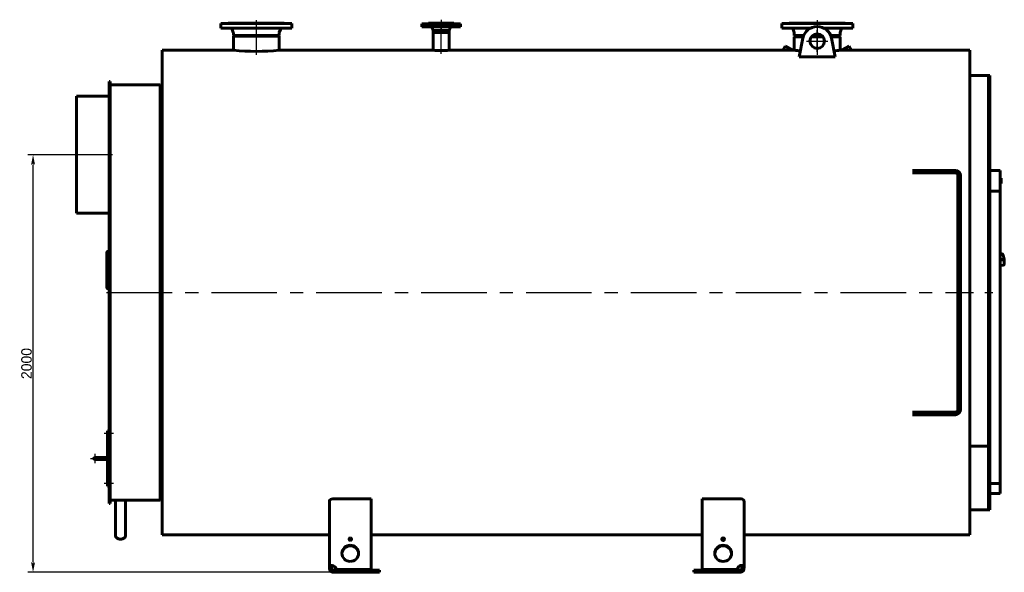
# Model space of a CAD drawing. Header units: millimetres. Extents: x 0 to 5310, y -175 to 841.
# Tile 3 of 6: x 1446 to 1918, y -132 to 133. Entities that reach past the tile are written whole.
import ezdxf

# ---------------------------------------------------------------- set-up
doc = ezdxf.new("R2010")
doc.units = ezdxf.units.MM
for name, pattern in [('CENTER_per1_scale0.029528', [1.5, 0.9375, -0.1875, 0.1875, -0.1875]), ('CENTER_per1_scale0.118110', [6, 3.75, -0.75, 0.75, -0.75]), ('CENTER_per1_scale0.196850', [10, 6.25, -1.25, 1.25, -1.25]), ('CENTER_per1_scale0.228346', [11.6, 7.25, -1.45, 1.45, -1.45]), ('CENTER_per1_scale0.270697', [13.751396, 8.594623, -1.718925, 1.718925, -1.718925]), ('CENTER_per1_scale0.280484', [14.248604, 8.905377, -1.781075, 1.781075, -1.781075]), ('CENTER_per1_scale0.295276', [15, 9.375, -1.875, 1.875, -1.875]), ('CENTER_per1_scale0.433071', [22, 13.75, -2.75, 2.75, -2.75]), ('CENTER_per1_scale0.935039', [47.5, 29.6875, -5.9375, 5.9375, -5.9375]), ('CENTER_per2_scale0.688976', [35, 21.875, -4.375, 4.375, -4.375]), ('CENTER_per2_scale0.690792', [35.092259, 21.932662, -4.386532, 4.386532, -4.386532]), ('CENTER_per2_scale0.860562', [43.716561, 27.322851, -5.46457, 5.46457, -5.46457]), ('CENTER_per3_scale0.714532', [36.298249, 22.686405, -4.537281, 4.537281, -4.537281]), ('CENTER_per4_scale0.762795', [38.75, 24.21875, -4.84375, 4.84375, -4.84375]), ('CENTER_per52_scale0.988093', [50.195122, 31.371951, -6.27439, 6.27439, -6.27439])]:
    doc.linetypes.add(name, pattern=pattern)
doc.styles.add('TextStyle_1', font='T-FLEX Type A.TTF', dxfattribs={"height": 5})
doc.dimstyles.new('DIM_ST_1', dxfattribs={"dimtxt": 5, "dimasz": 5, "dimexe": 2.5, "dimexo": 0, "dimtad": 1, "dimlfac": 10, "dimrnd": 0.01, "dimdsep": 46, "dimtxsty": 'TextStyle_1', "dimblk": 'Arrow_3_C7_Status', "dimcen": 0.09, "dimclrd": 7, "dimclre": 7, "dimclrt": 7, "dimazin": 0, "dimtfac": 1, "dimtdec": 0, "dimtmove": 0, "dimatfit": 0, "dimldrblk": 'NONE', "dimfxl": 1, "dimtvp": 1, "dimtolj": 1, "dimarcsym": 0})

# ---------------------------------------------------------------- blocks, each defined once
blk = doc.blocks.new('Arrow_3_C7_Status')
at = {"color": 7, "linetype": 'Continuous', "lineweight": 0}
blk.add_line((-1, 0), (-0.8, 0), dxfattribs=at)
at = {"color": 7}
blk.add_solid([(-1, -0.2), (0, 0), (-0.8, 0), (-1, 0.2)], dxfattribs=at)
blk = doc.blocks.new('*D7')
at = {"color": 7, "lineweight": -2}
for p, q in [((-222.04, 68.5), (-245.4, 68.5)), ((-242.9, -126.5), (-242.9, 63.5)), ((-77.04, -131.5), (-245.4, -131.5))]:
    blk.add_line(p, q, dxfattribs=at)
at = {"layer": 'Defpoints', "color": 0}
for p in [(-242.9, 68.5), (-222.04, 68.5), (-77.04, -131.5)]:
    blk.add_point(p, dxfattribs=at)
at = {"color": 7, "lineweight": -2, "xscale": 5, "yscale": 5, "zscale": 5}
for p, rotation in [((-242.9, 68.5), 90), ((-242.9, -131.5), 270)]:
    blk.add_blockref('Arrow_3_C7_Status', p, dxfattribs=dict(at, rotation=rotation))
at = {"color": 7, "insert": (-246.02, -31.5), "char_height": 5, "attachment_point": 5, "rotation": 90, "style": 'TextStyle_1'}
blk.add_mtext('\\A1;2000{\\H0.5x;\\S^ ;}', dxfattribs=at)
blk = doc.blocks.new('_None')
blk = doc.blocks.new('Проекция_1')
at = {"color": 7, "linetype": 'CENTER_per1_scale0.433071', "lineweight": 25}
for p, q in [((-136.037, 132.9667), (-136.037, 127.4333)), ((132.463, 132.9667), (132.463, 127.4333))]:
    blk.add_line(p, q, dxfattribs=at)
at = {"color": 7, "linetype": 'CENTER_per1_scale0.029528', "lineweight": 25}
blk.add_line((-47.537, 133.1667), (-47.537, 129.6833), dxfattribs=at)
at = {"color": 7, "linetype": 'CENTER_per1_scale0.295276', "lineweight": 25}
blk.add_line((-47.537, 132.8667), (-47.537, 128.0333), dxfattribs=at)
at = {"color": 7, "linetype": 'Continuous', "lineweight": 60}
for p, q in [((-153.037, 131.3), (-119.037, 131.3)), ((-153.037, 131.3), (-153.037, 129.1)), ((-153.037, 129.1), (-119.037, 129.1)), ((-149.437, 131.5), (-122.637, 131.5)), ((-147.5484, 128.4399), (-147.0515, 127.0647)), ((-125.0224, 127.0647), (-124.5255, 128.4399)), ((-119.037, 129.1), (-119.037, 131.3)), ((-56.787, 131.2), (-38.287, 131.2)), ((-56.787, 131.2), (-56.787, 129.7)), ((-56.787, 131.2), (-38.287, 131.2)), ((-56.787, 131.2), (-56.787, 129.7)), ((-56.787, 129.7), (-38.287, 129.7)), ((-56.787, 129.7), (-38.287, 129.7)), ((-53.637, 131.5), (-41.437, 131.5)), ((-53.637, 131.5), (-53.637, 131.35)), ((-53.637, 131.5), (-41.437, 131.5)), ((-53.637, 131.5), (-53.637, 131.35)), ((-51.8845, 129.3271), (-51.342, 128)), ((-51.8845, 129.3271), (-51.342, 128)), ((-51.342, 128), (-51.342, 127)), ((-51.342, 128), (-43.732, 128)), ((-51.342, 128), (-51.342, 127)), ((-51.342, 128), (-43.732, 128)), ((-43.732, 128), (-43.1894, 129.3271)), ((-43.732, 128), (-43.1894, 129.3271)), ((-43.732, 127), (-43.732, 128)), ((-43.732, 127), (-43.732, 128)), ((-41.437, 131.35), (-41.437, 131.5)), ((-41.437, 131.35), (-41.437, 131.5)), ((-38.287, 129.7), (-38.287, 131.2)), ((-38.287, 129.7), (-38.287, 131.2)), ((149.463, 131.3), (115.463, 131.3)), ((115.463, 131.3), (115.463, 129.1)), ((129.212, 129.1), (115.463, 129.1)), ((145.863, 131.5), (119.063, 131.5)), ((120.9516, 128.4399), (121.4485, 127.0647)), ((149.463, 129.1), (135.7141, 129.1)), ((143.4776, 127.0647), (143.9745, 128.4399)), ((149.463, 129.1), (149.463, 131.3)), ((-146.992, 126.7249), (-146.992, 125.5916)), ((-146.992, 125.5916), (-146.612, 125.3)), ((-125.082, 125.5916), (-146.992, 125.5916)), ((-146.992, 125.3), (-125.082, 125.3)), ((-146.992, 125.3), (-146.992, 118.5)), ((-125.462, 125.3), (-125.082, 125.5916)), ((-125.082, 125.5916), (-125.082, 126.7249)), ((-125.082, 125.3), (-125.082, 118.5)), ((-47.537, 127), (-51.342, 127)), ((-51.342, 127), (-51.342, 118.5)), ((-47.537, 127), (-51.342, 127)), ((-51.342, 127), (-51.342, 118.5)), ((-47.537, 127), (-43.732, 127)), ((-47.537, 127), (-43.732, 127)), ((-43.732, 118.5), (-43.732, 127)), ((-43.732, 118.5), (-43.732, 127)), ((121.508, 126.7249), (121.508, 125.5916)), ((121.508, 125.5916), (121.888, 125.3)), ((121.508, 125.5916), (126.0009, 125.5916)), ((121.508, 125), (125.7852, 125)), ((121.508, 125), (121.508, 118.5)), ((125.8871, 125.3), (121.888, 125.3)), ((123.8331, 115.3617), (125.5965, 124.2613)), ((129.6625, 125), (135.2636, 125)), ((135.0113, 125.3), (129.9148, 125.3)), ((130.2249, 125.5916), (134.7012, 125.5916)), ((138.9252, 125.5916), (143.418, 125.5916)), ((143.038, 125.3), (139.039, 125.3)), ((139.1409, 125), (143.418, 125)), ((139.3295, 124.2613), (141.093, 115.3617)), ((143.038, 125.3), (143.418, 125.5916)), ((143.418, 125.5916), (143.418, 126.7249)), ((143.418, 118.5), (143.418, 125)), ((-181.037, 2.5), (-181.037, 118.5)), ((-146.992, 118.5), (-181.037, 118.5)), ((-51.342, 118.5), (-125.082, 118.5)), ((116.0015, 118.5), (-43.732, 118.5)), ((116.5121, 119.3844), (115.9997, 118.4967)), ((117.1846, 120.5492), (116.5121, 119.3844)), ((120.7327, 118.5007), (117.1846, 120.5492)), ((121.508, 118.5), (120.7144, 118.5)), ((144.2117, 118.5), (143.418, 118.5)), ((147.7414, 120.5492), (144.1934, 118.5007)), ((147.7414, 120.5492), (148.9264, 118.4967)), ((205.563, 118.5), (148.9245, 118.5)), ((205.563, 118.5), (205.563, 2.5)), ((123.8331, 115.3617), (141.093, 115.3617)), ((214.463, 106.5), (205.563, 106.5)), ((214.463, 106.5), (214.463, 2.5)), ((215.063, 106.5), (214.463, 106.5)), ((214.463, 106.5), (214.463, -71.0391)), ((215.063, 106.5), (215.063, 2.5)), ((-206.537, 92.4211), (-206.537, 103.5)), ((-206.037, 103.5), (-206.537, 103.5)), ((-206.037, 92.4211), (-206.037, 103.5)), ((-182.037, 102), (-206.037, 102)), ((-182.037, 102), (-182.037, 2.5)), ((-181.037, 101.5), (-182.037, 101.5)), ((-222.037, 96.5), (-222.037, 40.5)), ((-222.037, 96.5), (-206.537, 96.5)), ((-206.537, 92.4211), (-206.537, 91.8727)), ((-206.537, 86.8727), (-206.537, 91.8727)), ((-206.537, 91.8727), (-206.037, 91.8727)), ((-206.037, 92.4211), (-206.037, 91.8727)), ((-206.037, 86.8727), (-206.037, 91.8727)), ((-206.537, 82.9001), (-206.537, 86.8727)), ((-206.037, 82.9001), (-206.037, 86.8727)), ((-206.537, 79.1077), (-206.537, 82.9001)), ((-206.037, 82.9001), (-206.037, 79.1077)), ((-206.537, 79.1077), (-206.537, -98.5)), ((-206.037, 79.1077), (-206.037, -98.5)), ((178.0204, 61), (192.9126, 61)), ((178.0204, 59.8), (192.9126, 59.8)), ((192.9126, 61), (194.8553, 61)), ((194.8553, 59.8), (192.9126, 59.8)), ((198.663, 61), (194.8553, 61)), ((198.663, 59.8), (194.8553, 59.8)), ((199.863, 58.6), (199.863, -53.6)), ((201.063, 58.6), (201.063, -53.6)), ((215.063, 61), (220.063, 61)), ((215.063, 51), (215.063, 61)), ((220.063, 61), (220.063, 51)), ((220.483, 57.2125), (220.063, 57.2125)), ((220.063, 57.2078), (220.063, 57.2078)), ((220.483, 54.7121), (220.483, 57.2125)), ((220.483, 57.2078), (220.483, 57.2078)), ((220.483, 54.7121), (220.063, 54.7121)), ((220.483, 54.7084), (220.063, 54.7084)), ((220.483, 54.7084), (220.063, 54.7084)), ((220.063, 54.7062), (220.483, 54.7062)), ((220.063, 51), (215.063, 51)), ((220.063, -88.9645), (220.063, 51)), ((-222.037, 40.5), (-206.537, 40.5)), ((-207.537, 21.7891), (-207.537, 5.2409)), ((-206.537, 22.1822), (-207.037, 22.1822)), ((220.7377, 21.0348), (220.063, 20.9444)), ((221.6117, 18.4742), (220.063, 18.2667)), ((220.063, 17.9206), (221.6558, 18.134)), ((220.063, 15.3953), (221.4681, 15.5835)), ((221.6237, 18.4771), (221.6453, 18.475)), ((221.6293, 18.4269), (221.6607, 18.1816)), ((221.6968, 18.1881), (221.6656, 18.4314)), ((221.6927, 18.1473), (221.6757, 18.1421)), ((221.7476, 18.3219), (221.7617, 18.2074)), ((-207.537, 4.8034), (-207.537, 5.2409)), ((-207.037, 4.7701), (-206.537, 4.7701)), ((-207.037, 4.3415), (-206.537, 4.3415)), ((-182.037, 2.5), (-182.037, -97)), ((-181.037, -113.5), (-181.037, 2.5)), ((205.563, 2.5), (205.563, -113.5)), ((214.463, 2.5), (214.463, -101.5)), ((215.063, 2.5), (215.063, -101.5)), ((178.0204, -54.8), (192.9126, -54.8)), ((178.0204, -56), (192.9126, -56)), ((192.9126, -54.8), (194.8553, -54.8)), ((194.8553, -56), (192.9126, -56)), ((198.663, -54.8), (194.8553, -54.8)), ((198.663, -56), (194.8553, -56)), ((-207.237, -64.75), (-207.237, -63.75)), ((-207.237, -63.75), (-206.737, -63.75)), ((-207.237, -64.75), (-207.237, -89.25)), ((-206.737, -63.75), (-206.737, -64.75)), ((-206.537, -64.5), (-206.737, -64.5)), ((-206.737, -89.25), (-206.737, -64.75)), ((-206.737, -65.5), (-206.537, -65.5)), ((205.563, -71.0391), (214.463, -71.0391)), ((205.563, -71.0391), (214.463, -71.0391)), ((214.463, -101.5), (214.463, -71.0391)), ((-211.987, -76.5), (-213.237, -76.5)), ((-213.237, -77.5), (-211.987, -77.5)), ((-207.237, -76.5), (-211.987, -76.5)), ((-207.237, -76.5), (-211.987, -76.5)), ((-211.987, -77.5), (-207.237, -77.5)), ((-207.237, -90.25), (-207.237, -89.25)), ((-206.537, -88.5), (-206.737, -88.5)), ((-206.737, -89.25), (-206.737, -90.25)), ((-206.737, -89.5), (-206.537, -89.5)), ((215.063, -93.7068), (215.063, -88.9645)), ((215.063, -88.9645), (220.063, -88.9645)), ((220.063, -88.9645), (220.063, -93.7068)), ((-206.737, -90.25), (-207.237, -90.25)), ((220.063, -93.7068), (215.063, -93.7068)), ((-206.537, -98.5), (-206.037, -98.5)), ((-206.037, -97), (-203.437, -97)), ((-203.437, -97), (-203.437, -113.9352)), ((-203.4272, -97), (-201.037, -97)), ((-201.037, -97), (-198.637, -97)), ((-198.637, -97), (-182.037, -97)), ((-198.637, -97), (-198.637, -113.9352)), ((-182.037, -96.5), (-181.037, -96.5)), ((-101.037, -128.8531), (-101.037, -97.356)), ((-81.037, -96.2806), (-99.037, -96.2806)), ((-81.037, -96.2806), (-81.037, -130.1446)), ((95.463, -96.2806), (77.463, -96.2806)), ((77.463, -130.1446), (77.463, -96.2806)), ((97.463, -97.356), (97.463, -128.8531)), ((205.563, -101.5), (214.463, -101.5)), ((214.463, -101.5), (215.063, -101.5)), ((-201.0372, -115.6323), (-201.0372, -115.6323)), ((-201.0367, -115.6323), (-201.0367, -115.6323)), ((-181.037, -113.5), (-101.037, -113.5)), ((-81.037, -113.5), (77.463, -113.5)), ((97.463, -113.5), (205.563, -113.5)), ((-101.037, -128.8531), (-101.037, -129.5)), ((-101.037, -128.8531), (-100.037, -128.8531)), ((-101.037, -129.5), (-100.037, -129.5)), ((-100.037, -128.8531), (-100.037, -129.5)), ((-99.037, -128.5943), (-99.037, -128.3355)), ((-99.037, -130.5), (-97.7372, -130.5)), ((-99.037, -130.5), (-99.037, -131.5)), ((-99.037, -131.5), (-97.7372, -131.5)), ((-97.7372, -130.4034), (-97.7372, -130.1446)), ((-81.037, -130.1446), (-97.7372, -130.1446)), ((-81.037, -130.4034), (-97.7372, -130.4034)), ((-77.037, -130.5), (-97.7372, -130.5)), ((-97.7372, -130.5), (-97.7372, -131.5)), ((-97.7372, -131.5), (-77.037, -131.5)), ((-81.037, -130.1446), (-81.037, -130.4034)), ((-77.037, -131.5), (-77.037, -130.5)), ((94.1633, -130.5), (73.463, -130.5)), ((73.463, -130.5), (73.463, -131.5)), ((73.463, -131.5), (94.1633, -131.5)), ((77.463, -130.1446), (77.463, -130.4034)), ((94.1633, -130.1446), (77.463, -130.1446)), ((94.1633, -130.4034), (77.463, -130.4034)), ((94.1633, -130.4034), (94.1633, -130.1446)), ((94.1633, -130.5), (95.463, -130.5)), ((94.1633, -131.5), (94.1633, -130.5)), ((94.1633, -131.5), (95.463, -131.5)), ((95.463, -128.5943), (95.463, -128.3355)), ((95.463, -130.5), (95.463, -131.5)), ((96.463, -129.5), (96.463, -128.8531)), ((97.463, -128.8531), (96.463, -128.8531)), ((97.463, -129.5), (96.463, -129.5)), ((97.463, -129.5), (97.463, -128.8531))]:
    blk.add_line(p, q, dxfattribs=at)
at = {"color": 7, "linetype": 'CENTER_per1_scale0.270697', "lineweight": 25}
for p, q in [((-136.037, 130.1065), (-136.037, 125.398)), ((132.463, 130.1065), (132.463, 125.398))]:
    blk.add_line(p, q, dxfattribs=at)
at = {"color": 7, "linetype": 'CENTER_per2_scale0.860562', "lineweight": 25}
blk.add_line((-136.037, 128.3915), (-136.037, 116.3149), dxfattribs=at)
at = {"color": 7, "linetype": 'CENTER_per3_scale0.714532', "lineweight": 25}
blk.add_line((-47.537, 116.7709), (-47.537, 130.9937), dxfattribs=at)
at = {"color": 7, "linetype": 'CENTER_per1_scale0.280484', "lineweight": 25}
blk.add_line((132.463, 128.3915), (132.463, 123.6333), dxfattribs=at)
at = {"color": 7, "linetype": 'CENTER_per2_scale0.688976', "lineweight": 25}
for p, q in [((132.463, 117.7341), (132.463, 128.0674)), ((127.2964, 122.9007), (137.6297, 122.9007))]:
    blk.add_line(p, q, dxfattribs=at)
at = {"color": 7, "linetype": 'CENTER_per2_scale0.690792', "lineweight": 25}
blk.add_line((132.463, 126.6667), (132.463, 116.3149), dxfattribs=at)
at = {"color": 7, "linetype": 'CENTER_per4_scale0.762795', "lineweight": 25}
blk.add_line((-204.8703, 68.5), (-223.7036, 68.5), dxfattribs=at)
at = {"color": 7, "linetype": 'CENTER_per52_scale0.988093', "lineweight": 25}
blk.add_line((-207.7036, 2.5), (207.2297, 2.5), dxfattribs=at)
at = {"color": 7, "linetype": 'CENTER_per1_scale0.118110', "lineweight": 25}
blk.add_line((212.7964, 2.5), (216.7297, 2.5), dxfattribs=at)
at = {"color": 7, "linetype": 'CENTER_per1_scale0.228346', "lineweight": 25}
for p, q in [((-204.4103, -65), (-208.9036, -65)), ((-204.4103, -89), (-208.9036, -89))]:
    blk.add_line(p, q, dxfattribs=at)
at = {"color": 7, "linetype": 'CENTER_per1_scale0.196850', "lineweight": 25}
for p, q in [((-213.237, -79.1667), (-213.237, -74.8333)), ((-215.4036, -77), (-211.0703, -77))]:
    blk.add_line(p, q, dxfattribs=at)
at = {"color": 7, "linetype": 'CENTER_per1_scale0.935039', "lineweight": 25}
blk.add_line((-213.6536, -77), (-205.5703, -77), dxfattribs=at)
at = {"color": 7, "lineweight": 60, "flags": 128}
for points in [[(-207.037, 22.1822), (-207.2283, 22.1524), (-207.3905, 22.0674), (-207.4989, 21.9399), (-207.537, 21.7891)], [(221.3816, 20.5205), (221.2716, 20.731), (221.063, 20.9502), (220.7875, 21.0385)], [(221.9711, 18.1584), (221.933, 18.5057), (221.8144, 19.1867), (221.6612, 19.808), (221.481, 20.3303), (221.3816, 20.5205)], [(221.4701, 15.6003), (221.6544, 15.6553), (221.8098, 15.8194), (221.9217, 16.074), (222.0102, 16.5496), (222.037, 17.1478), (222.0092, 17.8111), (221.9711, 18.1584)], [(221.6968, 18.1881), (221.6956, 18.1695), (221.6923, 18.1602), (221.687, 18.1516), (221.6801, 18.1445), (221.672, 18.1391), (221.6676, 18.1378)], [(-207.537, 5.2409), (-207.4989, 5.0609), (-207.3905, 4.9082), (-207.2283, 4.806), (-207.037, 4.7701)], [(-207.537, 4.8034), (-207.4989, 4.6268), (-207.3905, 4.477), (-207.2283, 4.3767), (-207.037, 4.3415)], [(-101.037, -97.356), (-100.9167, -96.9929), (-100.5671, -96.6678), (-100.0332, -96.4256), (-99.3972, -96.2984), (-99.037, -96.2806)], [(95.463, -96.2806), (96.1048, -96.3384), (96.6739, -96.5031), (97.1196, -96.758), (97.3959, -97.0832), (97.463, -97.356)], [(-99.037, -128.3355), (-99.6511, -128.175), (-100.222, -128.1612), (-100.6593, -128.2768), (-100.9353, -128.5012), (-101.037, -128.8531)], [(-99.037, -128.5943), (-99.3013, -128.4381), (-99.5772, -128.3705), (-99.7877, -128.399), (-99.9272, -128.4932), (-100.0096, -128.644), (-100.037, -128.8531)], [(97.463, -128.8531), (97.3747, -128.5215), (97.0903, -128.2791), (96.6543, -128.1619), (96.1174, -128.1696), (95.5327, -128.3096), (95.463, -128.3355)], [(96.463, -128.8531), (96.4275, -128.6193), (96.3046, -128.4485), (96.1237, -128.3757), (95.9185, -128.3806), (95.6952, -128.4523), (95.4725, -128.5871), (95.4654, -128.5925), (95.463, -128.5943)]]:
    blk.add_lwpolyline(points, dxfattribs=at)
at = {"color": 7, "linetype": 'Continuous', "lineweight": 60}
blk.add_circle((132.463, 122.9007), 3.5, dxfattribs=at)
for centre, radius, start, end in [((-149.637, 131.5), 0.2, 270, 0.000019), ((-148.4889, 128.1), 1, 19.868013, 90), ((-123.585, 128.1), 1, 90, 160.131987), ((-122.437, 131.5), 0.2, 180, 270), ((-53.787, 131.35), 0.15, 270, 0.000008), ((-53.787, 131.35), 0.15, 270, 0.000008), ((-52.4399, 129.1), 0.6, 22.235899, 90), ((-52.4399, 129.1), 0.6, 22.235899, 90), ((-42.634, 129.1), 0.6, 90, 157.764101), ((-42.634, 129.1), 0.6, 90, 157.764101), ((-41.287, 131.35), 0.15, 179.999992, 270), ((-41.287, 131.35), 0.15, 179.999992, 270), ((118.863, 131.5), 0.2, 270, 0), ((120.0111, 128.1), 1, 19.868013, 90), ((132.463, 122.9007), 7, 11.207913, 168.792087), ((144.915, 128.1), 1, 90, 160.131987), ((146.063, 131.5), 0.2, 180, 270), ((-147.992, 126.7249), 1, 0, 19.868013), ((-124.082, 126.7249), 1, 160.131987, 180), ((120.508, 126.7249), 1, 0, 19.868013), ((144.418, 126.7249), 1, 160.131987, 180), ((-136.0369, 233.9861), 116.0045, 264.597839, 275.418814), ((-47.537, 234.4392), 116.0017, 268.1308, 271.879708), ((-47.537, 234.4392), 116.0017, 268.1308, 271.879708), ((118.0626, 588.3822), 469.89, 269.748453, 269.999369), ((118.0504, 580.2436), 461.7514, 270.000871, 270.332771), ((132.3923, 233.9834), 115.9951, 264.633457, 266.053058), ((132.5538, 233.9852), 115.9951, 273.936986, 275.372564), ((146.8781, 580.2435), 461.7514, 269.666719, 270.254159), ((198.663, 58.6), 2.4, 0, 90), ((198.663, 58.6), 1.2, 0, 90), ((221.6183, 18.4246), 0.05, 91.952445, 97.63074), ((221.6385, 18.3998), 0.0756, 57.668214, 97.719802), ((221.6492, 18.1835), 0.05, 277.63074, 291.901472), ((221.659, 18.2177), 0.0781, 278.879399, 317.990096), ((209.4807, 16.7518), 12.3344, 6.749189, 7.289979), ((221.7923, 17.9557), 0.2536, 96.941146, 104.306803), ((198.663, -53.6), 2.4, 270, 0), ((198.663, -53.6), 1.2, 270, 0), ((-213.237, -77), 0.5, 90, 180), ((-213.237, -77), 0.5, 180, 270), ((-201.0369, -195.9779), 99.0012, 88.766365, 91.244389), ((-99.037, -129.5), 2, 179.999993, 270), ((-99.037, -129.5), 1, 179.999997, 270), ((95.463, -129.5), 2, 270, 0.000006), ((95.463, -129.5), 1, 270, 360)]:
    blk.add_arc(centre, radius, start, end, dxfattribs=at)
for centre, major_axis, ratio, start_param, end_param in [((221.1029, 18.3092), (-0.3652, 2.7256), 0.22414387, 6.25664074, 6.28318531), ((221.6213, 18.5241), (0.0066, -0.0496), 0.22414387, 0.00000026, 0.0336693), ((-201.037, -113.9352), (2.4, 0), 0.70710678, 3.14159265, 4.71238898), ((-201.037, -113.9352), (2.4, 0), 0.70710678, 4.71238898, 6.28318531), ((-91.037, -115.6557), (-0.65, 0), 0.96592583, 4.71238898, 7.85398163), ((-91.037, -115.9145), (-0.65, 0), 0.96592583, 4.71238898, 6.07558251), ((-91.037, -115.6557), (0.65, 0), 0.96592583, 4.71238898, 7.85398163), ((-91.037, -115.9145), (0.65, 0), 0.96592583, 0.2076028, 1.57079633), ((87.463, -115.9145), (0.65, 0), 0.96592583, 0.2076028, 2.93398986), ((-91.037, -122.4172), (-4, 0), 0.96592583, 4.71238898, 7.85398163), ((-91.037, -122.676), (-4, 0), 0.96592583, 4.71238898, 6.24968539), ((-91.037, -122.4172), (4, 0), 0.96592583, 4.71238898, 7.85398163), ((-91.037, -122.676), (4, 0), 0.96592583, 0.03349991, 1.57079633), ((87.463, -122.676), (4, 0), 0.96592583, 0.03349991, 3.10809274), ((-100.2151, -130.4654), (2.5, 0), 0.96592583, 0.13323417, 1.08010144), ((-100.2151, -130.7242), (2.5, 0), 0.96592583, 0.13323417, 1.08010144), ((96.6411, -130.4654), (-2.5, 0), 0.96592583, 5.20308385, 6.14995114), ((96.6411, -130.7242), (-2.5, 0), 0.96592583, 5.20308385, 6.14995114)]:
    blk.add_ellipse(centre, major_axis=major_axis, ratio=ratio, start_param=start_param, end_param=end_param, dxfattribs=at)
for centre, major_axis in [((87.463, -115.6557), (0.65, 0)), ((87.463, -122.4172), (4, 0))]:
    blk.add_ellipse(centre, major_axis=major_axis, ratio=0.96592583, dxfattribs=at)
dim = blk.add_linear_dim(base=(-242.9, 68.5), p1=(-77.037, -131.5), p2=(-222.037, 68.5), angle=90, text='<>{\\H0.5x;\\S^ ;}', dimstyle='DIM_ST_1')
dim.commit()
dim.dimension.update_dxf_attribs({"geometry": '*D7', "text_midpoint": (-242.9, -31.5), "dimtype": 160})

msp = doc.modelspace()

# ---------------------------------------------------------------- block references
msp.add_blockref('Проекция_1', (1695.69, 0))

doc.saveas('drawing.dxf')
